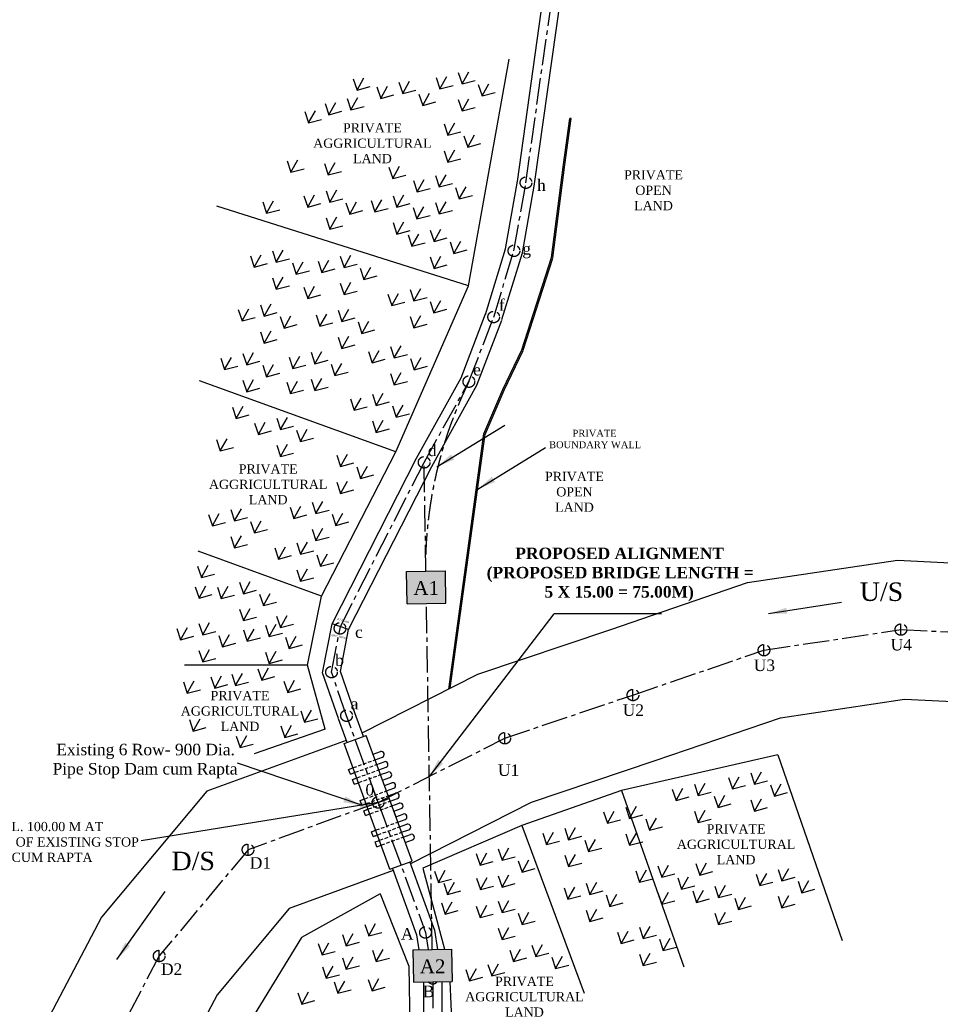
# Model space of a CAD drawing. Header units: millimetres. Extents: x 8801650 to 44133153, y -2891360 to -1762630.
# Tile 12 of 17: x 10541144 to 10740601, y -2361208 to -2147813. Entities that reach past the tile are written whole.
import ezdxf

# ---------------------------------------------------------------- set-up
doc = ezdxf.new("R2010")
doc.units = ezdxf.units.MM
doc.linetypes.add('CENTER2', pattern=[28.575, 19.05, -3.175, 3.175, -3.175])
doc.linetypes.add('DASHED2', pattern=[0.375, 0.25, -0.125])
doc.styles.get("Standard").update_dxf_attribs({"font": 'times.ttf', "height": 5000})
doc.dimstyles.new('ISO-25', dxfattribs={"dimtxt": 1, "dimasz": 2.5, "dimexe": 1.25, "dimexo": 0.625, "dimgap": 10.88, "dimtad": 1, "dimtxsty": 'Standard', "dimcen": 2.5, "dimclrt": 256, "dimadec": 0, "dimazin": 0, "dimtfac": 1, "dimtmove": 0, "dimatfit": 3, "dimfxl": 0, "dimarcsym": 0})

msp = doc.modelspace()

# ---------------------------------------------------------------- hatches: boundary and pattern name
h = msp.add_hatch(color=256)
h.dxf.hatch_style = 1
h.paths.add_polyline_path([(10624964, -2267399), (10625080, -2274398), (10633479, -2274259), (10633363, -2267260)])
h.paths.add_polyline_path([(10626021, -2274176), (10632934, -2274176), (10632934, -2267771), (10626021, -2267771)], flags=24)
h = msp.add_hatch(color=256)
h.dxf.hatch_style = 1
h.paths.add_polyline_path([(10634722, -2349249), (10626323, -2349388), (10626439, -2356387), (10634838, -2356248)])
h.paths.add_polyline_path([(10627223, -2356176), (10634137, -2356176), (10634137, -2349771), (10627223, -2349771)], flags=24)

# ---------------------------------------------------------------- linework, layer by layer
at = {"ltscale": 300}
for p, q in [((10648978, -2182875), (10663591, -2078897)), ((10652691, -2183397), (10667304, -2079419)), ((10646403, -2197470), (10648988, -2182811)), ((10650056, -2198347), (10652681, -2183462)), ((10642051, -2211705), (10646403, -2197470)), ((10645637, -2212801), (10650056, -2198347)), ((10636765, -2225462), (10642094, -2211581)), ((10640172, -2227051), (10645595, -2212925)), ((10627117, -2242868), (10636765, -2225462)), ((10630428, -2244629), (10640172, -2227051)), ((10608822, -2278773), (10627117, -2242868)), ((10612403, -2280006), (10630428, -2244629)), ((10606768, -2289341), (10608822, -2278773)), ((10610641, -2289070), (10612403, -2280006)), ((10610187, -2299271), (10606768, -2289341)), ((10613733, -2298050), (10610641, -2289070)), ((10615603, -2303188), (10613722, -2298019)), ((10612079, -2304470), (10610198, -2299302)), ((10626156, -2330208), (10616238, -2302957)), ((10621364, -2331952), (10611445, -2304701)), ((10612788, -2311316), (10612412, -2310282)), ((10613592, -2313524), (10613216, -2312490)), ((10615251, -2318081), (10614875, -2317048)), ((10616055, -2320290), (10615679, -2319256)), ((10617714, -2324847), (10617337, -2323813)), ((10618517, -2327055), (10618141, -2326022))]:
    msp.add_line(p, q, dxfattribs=at)
at = {"color": 1, "linetype": 'CENTER2', "ltscale": 300}
for p, q in [((10650834, -2183136), (10665448, -2079158)), ((10648230, -2197908), (10650834, -2183136)), ((10643844, -2212253), (10648230, -2197908)), ((10638469, -2226256), (10643844, -2212253)), ((10628772, -2243749), (10638469, -2226256)), ((10610613, -2279389), (10628772, -2243749)), ((10629163, -2267330), (10628772, -2243749)), ((10630523, -2349318), (10629279, -2274329)), ((10608705, -2289205), (10610613, -2279389)), ((10611960, -2298661), (10608705, -2289205)), ((10618801, -2317454), (10611960, -2298661)), ((10616404, -2318327), (10621197, -2316582))]:
    msp.add_line(p, q, dxfattribs=at)
for p, q in [((10638390, -2205490), (10647190, -2156390)), ((10636163, -2159283), (10636986, -2161750)), ((10636986, -2161750), (10638474, -2159101)), ((10613406, -2160609), (10614229, -2163076)), ((10614229, -2163076), (10615717, -2160427)), ((10623323, -2161343), (10624146, -2163810)), ((10624146, -2163810), (10625634, -2161161)), ((10631373, -2160333), (10632196, -2162800)), ((10632196, -2162800), (10633684, -2160151)), ((10636986, -2161750), (10639830, -2160997)), ((10641306, -2164330), (10642794, -2161681)), ((10614229, -2163076), (10617073, -2162323)), ((10618533, -2162393), (10619356, -2164860)), ((10619356, -2164860), (10620844, -2162211)), ((10624146, -2163810), (10626990, -2163057)), ((10628466, -2166390), (10629954, -2163741)), ((10632196, -2162800), (10635040, -2162047)), ((10640483, -2161863), (10641306, -2164330)), ((10641306, -2164330), (10644150, -2163577)), ((10607303, -2165943), (10608126, -2168410)), ((10608126, -2168410), (10609614, -2165761)), ((10612093, -2164893), (10612916, -2167360)), ((10612916, -2167360), (10614404, -2164711)), ((10619356, -2164860), (10622200, -2164107)), ((10627643, -2163923), (10628466, -2166390)), ((10628466, -2166390), (10631310, -2165637)), ((10636163, -2165123), (10636986, -2167590)), ((10636986, -2167590), (10638474, -2164941)), ((10602896, -2167729), (10603719, -2170196)), ((10603719, -2170196), (10605207, -2167547)), ((10608126, -2168410), (10610970, -2167657)), ((10612916, -2167360), (10615760, -2166607)), ((10636986, -2167590), (10639830, -2166837)), ((10603719, -2170196), (10606563, -2169443)), ((10633896, -2172850), (10635384, -2170201)), ((10633073, -2170383), (10633896, -2172850)), ((10633896, -2172850), (10636740, -2172097)), ((10637393, -2172963), (10638216, -2175430)), ((10638216, -2175430), (10639704, -2172781)), ((10633073, -2176223), (10633896, -2178690)), ((10633896, -2178690), (10635384, -2176041)), ((10638216, -2175430), (10641060, -2174677)), ((10599076, -2178399), (10599899, -2180866)), ((10599899, -2180866), (10601387, -2178217)), ((10633896, -2178690), (10636740, -2177937)), ((10599899, -2180866), (10602743, -2180113)), ((10607163, -2178973), (10607986, -2181440)), ((10607986, -2181440), (10609474, -2178791)), ((10607986, -2181440), (10610830, -2180687)), ((10621153, -2179773), (10621976, -2182240)), ((10621976, -2182240), (10623464, -2179591)), ((10621976, -2182240), (10624820, -2181487)), ((10626443, -2182653), (10627266, -2185120)), ((10627266, -2185120), (10628754, -2182471)), ((10631233, -2181603), (10632056, -2184070)), ((10632056, -2184070), (10633544, -2181421)), ((10607513, -2184903), (10608336, -2187370)), ((10608336, -2187370), (10609824, -2184721)), ((10627266, -2185120), (10630110, -2184367)), ((10632056, -2184070), (10634900, -2183317)), ((10635553, -2184183), (10636376, -2186650)), ((10636376, -2186650), (10637864, -2184001)), ((10593816, -2187289), (10594639, -2189756)), ((10594639, -2189756), (10596127, -2187107)), ((10602723, -2185953), (10603546, -2188420)), ((10603546, -2188420), (10605034, -2185771)), ((10608336, -2187370), (10611180, -2186617)), ((10617273, -2187003), (10618096, -2189470)), ((10618096, -2189470), (10619584, -2186821)), ((10622063, -2185953), (10622886, -2188420)), ((10622886, -2188420), (10624374, -2185771)), ((10632056, -2189910), (10633544, -2187261)), ((10636376, -2186650), (10639220, -2185897)), ((10638390, -2205490), (10583850, -2188220)), ((10594639, -2189756), (10597483, -2189003)), ((10603546, -2188420), (10606390, -2187667)), ((10611833, -2187483), (10612656, -2189950)), ((10612656, -2189950), (10614144, -2187301)), ((10612656, -2189950), (10615500, -2189197)), ((10618096, -2189470), (10620940, -2188717)), ((10622886, -2188420), (10625730, -2187667)), ((10626383, -2188533), (10627206, -2191000)), ((10627206, -2191000), (10628694, -2188351)), ((10631233, -2187443), (10632056, -2189910)), ((10632056, -2189910), (10634900, -2189157)), ((10607513, -2190743), (10608336, -2193210)), ((10608336, -2193210), (10609824, -2190561)), ((10627206, -2191000), (10630050, -2190247)), ((10608336, -2193210), (10611180, -2192457)), ((10622063, -2191793), (10622886, -2194260)), ((10622886, -2194260), (10624374, -2191611)), ((10622886, -2194260), (10625730, -2193507)), ((10630093, -2193403), (10630916, -2195870)), ((10630916, -2195870), (10632404, -2193221)), ((10625303, -2194453), (10626126, -2196920)), ((10626126, -2196920), (10627614, -2194271)), ((10630916, -2195870), (10633760, -2195117)), ((10635236, -2198450), (10636724, -2195801)), ((10595923, -2197923), (10596746, -2200390)), ((10596746, -2200390), (10598234, -2197741)), ((10626126, -2196920), (10628970, -2196167)), ((10634413, -2195983), (10635236, -2198450)), ((10635236, -2198450), (10638080, -2197697)), ((10591133, -2198973), (10591956, -2201440)), ((10591956, -2201440), (10593444, -2198791)), ((10596746, -2200390), (10599590, -2199637)), ((10606626, -2202580), (10608114, -2199931)), ((10610593, -2199063), (10611416, -2201530)), ((10611416, -2201530), (10612904, -2198881)), ((10630093, -2199243), (10630916, -2201710)), ((10630916, -2201710), (10632404, -2199061)), ((10591956, -2201440), (10594800, -2200687)), ((10600243, -2200503), (10601066, -2202970)), ((10601066, -2202970), (10602554, -2200321)), ((10601066, -2202970), (10603910, -2202217)), ((10605803, -2200113), (10606626, -2202580)), ((10606626, -2202580), (10609470, -2201827)), ((10611416, -2201530), (10614260, -2200777)), ((10614913, -2201643), (10615736, -2204110)), ((10615736, -2204110), (10617224, -2201461)), ((10630916, -2201710), (10633760, -2200957)), ((10595923, -2203763), (10596746, -2206230)), ((10596746, -2206230), (10598234, -2203581)), ((10615736, -2204110), (10618580, -2203357)), ((10596746, -2206230), (10599590, -2205477)), ((10602736, -2205749), (10603559, -2208216)), ((10603559, -2208216), (10605047, -2205567)), ((10610593, -2204903), (10611416, -2207370)), ((10611416, -2207370), (10612904, -2204721)), ((10622670, -2241450), (10638390, -2205490)), ((10625723, -2206273), (10626546, -2208740)), ((10626546, -2208740), (10628034, -2206091)), ((10603559, -2208216), (10606403, -2207463)), ((10611416, -2207370), (10614260, -2206617)), ((10620933, -2207323), (10621756, -2209790)), ((10621756, -2209790), (10623244, -2207141)), ((10626546, -2208740), (10629390, -2207987)), ((10588493, -2210643), (10589316, -2213110)), ((10589316, -2213110), (10590804, -2210461)), ((10593283, -2209593), (10594106, -2212060)), ((10594106, -2212060), (10595594, -2209411)), ((10610133, -2210743), (10610956, -2213210)), ((10610956, -2213210), (10612444, -2210561)), ((10621756, -2209790), (10624600, -2209037)), ((10630043, -2208853), (10630866, -2211320)), ((10630866, -2211320), (10632354, -2208671)), ((10630866, -2211320), (10633710, -2210567)), ((10589316, -2213110), (10592160, -2212357)), ((10594106, -2212060), (10596950, -2211307)), ((10597603, -2212173), (10598426, -2214640)), ((10598426, -2214640), (10599914, -2211991)), ((10605343, -2211793), (10606166, -2214260)), ((10606166, -2214260), (10607654, -2211611)), ((10610956, -2213210), (10613800, -2212457)), ((10625723, -2212113), (10626546, -2214580)), ((10626546, -2214580), (10628034, -2211931)), ((10598426, -2214640), (10601270, -2213887)), ((10606166, -2214260), (10609010, -2213507)), ((10614453, -2213323), (10615276, -2215790)), ((10615276, -2215790), (10616764, -2213141)), ((10615276, -2215790), (10618120, -2215037)), ((10626546, -2214580), (10629390, -2213827)), ((10593283, -2215433), (10594106, -2217900)), ((10594106, -2217900), (10595594, -2215251)), ((10594106, -2217900), (10596950, -2217147)), ((10610133, -2216583), (10610956, -2219050)), ((10610956, -2219050), (10612444, -2216401)), ((10610956, -2219050), (10613800, -2218297)), ((10621483, -2218643), (10622306, -2221110)), ((10622306, -2221110), (10623794, -2218461)), ((10584713, -2221183), (10585536, -2223650)), ((10585536, -2223650), (10587024, -2221001)), ((10589503, -2220133), (10590326, -2222600)), ((10590326, -2222600), (10591814, -2219951)), ((10599503, -2220953), (10600326, -2223420)), ((10600326, -2223420), (10601814, -2220771)), ((10604293, -2219903), (10605116, -2222370)), ((10605116, -2222370), (10606604, -2219721)), ((10616693, -2219693), (10617516, -2222160)), ((10617516, -2222160), (10619004, -2219511)), ((10617516, -2222160), (10620360, -2221407)), ((10622306, -2221110), (10625150, -2220357)), ((10625803, -2221223), (10626626, -2223690)), ((10626626, -2223690), (10628114, -2221041)), ((10585536, -2223650), (10588380, -2222897)), ((10590326, -2222600), (10593170, -2221847)), ((10593823, -2222713), (10594646, -2225180)), ((10594646, -2225180), (10596134, -2222531)), ((10600326, -2223420), (10603170, -2222667)), ((10605116, -2222370), (10607960, -2221617)), ((10608613, -2222483), (10609436, -2224950)), ((10609436, -2224950), (10610924, -2222301)), ((10626626, -2223690), (10629470, -2222937)), ((10594646, -2225180), (10597490, -2224427)), ((10605116, -2228210), (10606604, -2225561)), ((10609436, -2224950), (10612280, -2224197)), ((10621483, -2224483), (10622306, -2226950)), ((10622306, -2226950), (10623794, -2224301)), ((10622670, -2241450), (10580080, -2226060)), ((10589503, -2225973), (10590326, -2228440)), ((10590326, -2228440), (10591814, -2225791)), ((10590326, -2228440), (10593170, -2227687)), ((10598986, -2226369), (10599809, -2228836)), ((10599809, -2228836), (10601297, -2226187)), ((10604293, -2225743), (10605116, -2228210)), ((10605116, -2228210), (10607960, -2227457)), ((10622306, -2226950), (10625150, -2226197)), ((10599809, -2228836), (10602653, -2228083)), ((10613616, -2232460), (10615104, -2229811)), ((10617583, -2228943), (10618406, -2231410)), ((10618406, -2231410), (10619894, -2228761)), ((10587226, -2231769), (10588049, -2234236)), ((10588049, -2234236), (10589537, -2231587)), ((10612793, -2229993), (10613616, -2232460)), ((10613616, -2232460), (10616460, -2231707)), ((10618406, -2231410), (10621250, -2230657)), ((10621903, -2231523), (10622726, -2233990)), ((10622726, -2233990), (10624214, -2231341)), ((10588049, -2234236), (10590893, -2233483)), ((10596823, -2234183), (10597646, -2236650)), ((10597646, -2236650), (10599134, -2234001)), ((10622726, -2233990), (10625570, -2233237)), ((10592033, -2235233), (10592856, -2237700)), ((10592856, -2237700), (10594344, -2235051)), ((10597646, -2236650), (10600490, -2235897)), ((10617583, -2234783), (10618406, -2237250)), ((10618406, -2237250), (10619894, -2234601)), ((10592856, -2237700), (10595700, -2236947)), ((10601143, -2236763), (10601966, -2239230)), ((10601966, -2239230), (10603454, -2236581)), ((10601966, -2239230), (10604810, -2238477)), ((10618406, -2237250), (10621250, -2236497)), ((10583786, -2238809), (10584609, -2241276)), ((10584609, -2241276), (10586097, -2238627)), ((10584609, -2241276), (10587453, -2240523)), ((10596823, -2240023), (10597646, -2242490)), ((10597646, -2242490), (10599134, -2239841)), ((10597646, -2242490), (10600490, -2241737)), ((10606530, -2272750), (10622670, -2241450)), ((10609855, -2242171), (10610678, -2244638)), ((10610678, -2244638), (10612166, -2241989)), ((10610678, -2244638), (10613521, -2243885)), ((10614175, -2244751), (10614998, -2247218)), ((10614998, -2247218), (10616486, -2244569)), ((10614998, -2247218), (10617841, -2246465)), ((10609855, -2248011), (10610678, -2250478)), ((10610678, -2250478), (10612166, -2247829)), ((10610678, -2250478), (10613521, -2249725)), ((10599713, -2253433), (10600536, -2255900)), ((10600536, -2255900), (10602024, -2253251)), ((10604503, -2252383), (10605326, -2254850)), ((10605326, -2254850), (10606814, -2252201)), ((10582063, -2255043), (10582886, -2257510)), ((10582886, -2257510), (10584374, -2254861)), ((10586853, -2253993), (10587676, -2256460)), ((10587676, -2256460), (10589164, -2253811)), ((10600536, -2255900), (10603380, -2255147)), ((10605326, -2254850), (10608170, -2254097)), ((10608823, -2254963), (10609646, -2257430)), ((10609646, -2257430), (10611134, -2254781)), ((10582886, -2257510), (10585730, -2256757)), ((10587676, -2256460), (10590520, -2255707)), ((10591173, -2256573), (10591996, -2259040)), ((10591996, -2259040), (10593484, -2256391)), ((10609646, -2257430), (10612490, -2256677)), ((10586853, -2259833), (10587676, -2262300)), ((10587676, -2262300), (10589164, -2259651)), ((10591996, -2259040), (10594840, -2258287)), ((10604503, -2258223), (10605326, -2260690)), ((10605326, -2260690), (10606814, -2258041)), ((10587676, -2262300), (10590520, -2261547)), ((10601183, -2261203), (10602006, -2263670)), ((10602006, -2263670), (10603494, -2261021)), ((10605326, -2260690), (10608170, -2259937)), ((10606530, -2272750), (10579840, -2263010)), ((10596393, -2262253), (10597216, -2264720)), ((10597216, -2264720), (10598704, -2262071)), ((10597216, -2264720), (10600060, -2263967)), ((10602006, -2263670), (10604850, -2262917)), ((10605503, -2263783), (10606326, -2266250)), ((10606326, -2266250), (10607814, -2263601)), ((10579673, -2266249), (10580497, -2268716)), ((10580497, -2268716), (10581985, -2266067)), ((10606326, -2266250), (10609170, -2265497)), ((10580497, -2268716), (10583340, -2267963)), ((10601183, -2267043), (10602006, -2269510)), ((10602006, -2269510), (10603494, -2266861)), ((10624964, -2267399), (10633363, -2267260)), ((10625080, -2274398), (10624964, -2267399)), ((10633479, -2274259), (10633363, -2267260)), ((10580009, -2273166), (10581497, -2270517)), ((10588793, -2269743), (10589616, -2272210)), ((10589616, -2272210), (10591104, -2269561)), ((10602006, -2269510), (10604850, -2268757)), ((10579186, -2270699), (10580009, -2273166)), ((10580009, -2273166), (10582853, -2272413)), ((10584003, -2270793), (10584826, -2273260)), ((10584826, -2273260), (10586314, -2270611)), ((10584826, -2273260), (10587670, -2272507)), ((10589616, -2272210), (10592460, -2271457)), ((10593113, -2272323), (10593936, -2274790)), ((10593936, -2274790), (10595424, -2272141)), ((10593936, -2274790), (10596780, -2274037)), ((10603500, -2287740), (10606530, -2272750)), ((10625080, -2274398), (10633479, -2274259)), ((10588793, -2275583), (10589616, -2278050)), ((10589616, -2278050), (10591104, -2275401)), ((10597613, -2279567), (10599101, -2276918)), ((10680228, -2276600), (10656968, -2276600)), ((10579963, -2278673), (10580786, -2281140)), ((10580786, -2281140), (10582274, -2278491)), ((10589616, -2278050), (10592460, -2277297)), ((10594403, -2279023), (10595226, -2281490)), ((10595226, -2281490), (10596714, -2278841)), ((10596790, -2277100), (10597613, -2279567)), ((10597613, -2279567), (10600457, -2278814)), ((10612403, -2280006), (10608822, -2278773)), ((10575173, -2279723), (10575996, -2282190)), ((10575996, -2282190), (10577484, -2279541)), ((10580786, -2281140), (10583630, -2280387)), ((10585106, -2283720), (10586594, -2281071)), ((10589613, -2280073), (10590436, -2282540)), ((10590436, -2282540), (10591924, -2279891)), ((10595226, -2281490), (10598070, -2280737)), ((10575996, -2282190), (10578840, -2281437)), ((10584283, -2281253), (10585106, -2283720)), ((10585106, -2283720), (10587950, -2282967)), ((10590436, -2282540), (10593280, -2281787)), ((10598723, -2281603), (10599546, -2284070)), ((10599546, -2284070), (10601034, -2281421)), ((10599546, -2284070), (10602390, -2283317)), ((10579963, -2284513), (10580786, -2286980)), ((10580786, -2286980), (10582274, -2284331)), ((10594403, -2284863), (10595226, -2287330)), ((10595226, -2287330), (10596714, -2284681)), ((10580786, -2286980), (10583630, -2286227)), ((10595226, -2287330), (10598070, -2286577)), ((10603500, -2287740), (10576840, -2287740)), ((10587073, -2289663), (10587896, -2292130)), ((10587896, -2292130), (10589384, -2289481)), ((10592746, -2288468), (10593569, -2290936)), ((10593569, -2290936), (10595057, -2288286)), ((10607330, -2301610), (10603500, -2287740)), ((10576616, -2291319), (10577439, -2293786)), ((10577439, -2293786), (10578927, -2291137)), ((10582566, -2290209), (10583389, -2292676)), ((10583389, -2292676), (10584877, -2290027)), ((10587896, -2292130), (10590740, -2291377)), ((10593569, -2290936), (10596413, -2290182)), ((10598396, -2291149), (10599219, -2293616)), ((10599219, -2293616), (10600707, -2290967)), ((10577439, -2293786), (10580283, -2293033)), ((10583389, -2292676), (10586233, -2291923)), ((10599219, -2293616), (10602063, -2292863)), ((10602053, -2297623), (10602876, -2300090)), ((10602876, -2300090), (10604364, -2297441)), ((10577903, -2299513), (10578726, -2301980)), ((10578726, -2301980), (10580214, -2299331)), ((10602876, -2300090), (10605720, -2299337)), ((10578726, -2301980), (10581570, -2301227)), ((10607330, -2301610), (10591940, -2306900)), ((10597733, -2300883), (10598556, -2303350)), ((10598556, -2303350), (10600044, -2300701)), ((10588066, -2303119), (10588889, -2305586)), ((10588889, -2305586), (10590377, -2302937)), ((10598556, -2303350), (10601400, -2302597)), ((10611445, -2304701), (10616238, -2302957)), ((10588889, -2305586), (10591733, -2304833)), ((10617717, -2307021), (10619291, -2306448)), ((10618144, -2308196), (10619718, -2307623)), ((10618521, -2309229), (10620095, -2308656)), ((10705400, -2307120), (10671550, -2314850)), ((10705400, -2307120), (10719320, -2347400)), ((10612412, -2310282), (10613352, -2309940)), ((10612788, -2311316), (10613728, -2310974)), ((10618948, -2310404), (10620522, -2309831)), ((10619324, -2311437), (10620898, -2310865)), ((10699523, -2311026), (10700346, -2313493)), ((10700346, -2313493), (10701834, -2310844)), ((10613216, -2312490), (10614156, -2312148)), ((10613592, -2313524), (10614532, -2313182)), ((10619752, -2312612), (10621326, -2312039)), ((10620179, -2313787), (10619752, -2312612)), ((10694733, -2312076), (10695556, -2314543)), ((10695556, -2314543), (10697044, -2311894)), ((10700346, -2313493), (10703190, -2312740)), ((10620179, -2313787), (10621753, -2313214)), ((10620607, -2314961), (10622181, -2314388)), ((10671550, -2314850), (10649910, -2322490)), ((10671550, -2314850), (10685030, -2353110)), ((10682523, -2314546), (10683346, -2317013)), ((10683346, -2317013), (10684834, -2314364)), ((10687313, -2313496), (10688136, -2315963)), ((10688136, -2315963), (10689624, -2313314)), ((10688136, -2315963), (10690980, -2315210)), ((10695556, -2314543), (10698400, -2313790)), ((10703843, -2313606), (10704666, -2316073)), ((10704666, -2316073), (10706154, -2313424)), ((10704666, -2316073), (10707510, -2315320)), ((10614875, -2317048), (10615815, -2316706)), ((10620983, -2315995), (10622557, -2315422)), ((10621411, -2317170), (10622985, -2316597)), ((10683346, -2317013), (10686190, -2316260)), ((10691633, -2316076), (10692456, -2318543)), ((10692456, -2318543), (10693944, -2315894)), ((10699523, -2316866), (10700346, -2319333)), ((10700346, -2319333), (10701834, -2316684)), ((10615251, -2318081), (10616191, -2317739)), ((10615679, -2319256), (10616618, -2318914)), ((10621787, -2318203), (10623361, -2317630)), ((10622214, -2319378), (10623788, -2318805)), ((10622214, -2319378), (10622642, -2320553)), ((10667663, -2319496), (10668486, -2321963)), ((10668486, -2321963), (10669974, -2319314)), ((10672453, -2318446), (10673276, -2320913)), ((10673276, -2320913), (10674764, -2318264)), ((10687313, -2319336), (10688136, -2321803)), ((10688136, -2321803), (10689624, -2319154)), ((10692456, -2318543), (10695300, -2317790)), ((10700346, -2319333), (10703190, -2318580)), ((10616055, -2320290), (10616994, -2319948)), ((10622642, -2320553), (10624216, -2319980)), ((10623069, -2321727), (10624643, -2321154)), ((10668486, -2321963), (10671330, -2321210)), ((10673276, -2320913), (10676120, -2320160)), ((10676773, -2321026), (10677596, -2323493)), ((10677596, -2323493), (10679084, -2320844)), ((10688136, -2321803), (10690980, -2321050)), ((10617337, -2323813), (10618277, -2323471)), ((10623446, -2322761), (10625020, -2322188)), ((10623873, -2323935), (10625447, -2323363)), ((10649910, -2322490), (10628520, -2331720)), ((10649910, -2322490), (10663430, -2358820)), ((10659253, -2323066), (10660076, -2325533)), ((10660076, -2325533), (10661564, -2322884)), ((10677596, -2323493), (10680440, -2322740)), ((10617714, -2324847), (10618653, -2324505)), ((10618141, -2326022), (10619081, -2325680)), ((10624249, -2324969), (10625823, -2324396)), ((10624677, -2326144), (10626251, -2325571)), ((10654463, -2324116), (10655286, -2326583)), ((10655286, -2326583), (10656774, -2323934)), ((10655286, -2326583), (10658130, -2325830)), ((10660076, -2325533), (10662920, -2324780)), ((10663573, -2325646), (10664396, -2328113)), ((10664396, -2328113), (10665884, -2325464)), ((10672453, -2324286), (10673276, -2326753)), ((10673276, -2326753), (10674764, -2324104)), ((10673276, -2326753), (10676120, -2326000)), ((10618517, -2327055), (10619457, -2326713)), ((10644843, -2327506), (10645666, -2329973)), ((10645666, -2329973), (10647154, -2327324)), ((10664396, -2328113), (10667240, -2327360)), ((10621364, -2331952), (10626156, -2330208)), ((10640053, -2328556), (10640876, -2331023)), ((10640876, -2331023), (10642364, -2328374)), ((10640876, -2331023), (10643720, -2330270)), ((10645666, -2329973), (10648510, -2329220)), ((10649163, -2330086), (10649986, -2332553)), ((10649986, -2332553), (10651474, -2329904)), ((10659253, -2328906), (10660076, -2331373)), ((10660076, -2331373), (10661564, -2328724)), ((10628520, -2331720), (10633171, -2349274)), ((10631033, -2332346), (10631856, -2334813)), ((10631856, -2334813), (10633344, -2332164)), ((10649986, -2332553), (10652830, -2331800)), ((10660076, -2331373), (10662920, -2330620)), ((10674623, -2332266), (10675446, -2334733)), ((10675446, -2334733), (10676934, -2332084)), ((10679413, -2331216), (10680236, -2333683)), ((10680236, -2333683), (10681724, -2331034)), ((10687643, -2330716), (10688466, -2333183)), ((10688466, -2333183), (10689954, -2330534)), ((10705463, -2331966), (10706286, -2334433)), ((10706286, -2334433), (10707774, -2331784)), ((10631856, -2334813), (10634700, -2334060)), ((10640143, -2333876), (10640966, -2336343)), ((10640966, -2336343), (10642454, -2333694)), ((10644843, -2333346), (10645666, -2335813)), ((10645666, -2335813), (10647154, -2333164)), ((10675446, -2334733), (10678290, -2333980)), ((10680236, -2333683), (10683080, -2332930)), ((10683733, -2333796), (10684556, -2336263)), ((10684556, -2336263), (10686044, -2333614)), ((10688466, -2333183), (10691310, -2332430)), ((10700673, -2333016), (10701496, -2335483)), ((10701496, -2335483), (10702984, -2332834)), ((10706286, -2334433), (10709130, -2333680)), ((10710606, -2337013), (10712094, -2334364)), ((10633033, -2334936), (10633856, -2337403)), ((10633856, -2337403), (10635344, -2334754)), ((10633856, -2337403), (10636700, -2336650)), ((10640966, -2336343), (10643810, -2335590)), ((10645666, -2335813), (10648510, -2335060)), ((10659083, -2335986), (10659906, -2338453)), ((10659906, -2338453), (10661394, -2335804)), ((10663873, -2334936), (10664696, -2337403)), ((10664696, -2337403), (10666184, -2334754)), ((10664696, -2337403), (10667540, -2336650)), ((10684556, -2336263), (10687400, -2335510)), ((10686954, -2336650), (10687778, -2339117)), ((10687778, -2339117), (10689266, -2336468)), ((10691744, -2335600), (10692568, -2338067)), ((10692568, -2338067), (10694056, -2335418)), ((10701496, -2335483), (10704340, -2334730)), ((10709783, -2334546), (10710606, -2337013)), ((10710606, -2337013), (10713450, -2336260)), ((10619230, -2337240), (10602210, -2346750)), ((10619230, -2337240), (10625450, -2352960)), ((10645666, -2341343), (10647154, -2338694)), ((10659906, -2338453), (10662750, -2337700)), ((10668193, -2337516), (10669016, -2339983)), ((10669016, -2339983), (10670504, -2337334)), ((10679413, -2337056), (10680236, -2339523)), ((10680236, -2339523), (10681724, -2336874)), ((10680236, -2339523), (10683080, -2338770)), ((10687778, -2339117), (10690621, -2338364)), ((10692568, -2338067), (10695411, -2337314)), ((10696064, -2338180), (10696888, -2340647)), ((10696888, -2340647), (10698376, -2337998)), ((10705463, -2337806), (10706286, -2340273)), ((10706286, -2340273), (10707774, -2337624)), ((10632503, -2339196), (10633326, -2341663)), ((10633326, -2341663), (10634814, -2339014)), ((10633326, -2341663), (10636170, -2340910)), ((10640053, -2339926), (10640876, -2342393)), ((10640876, -2342393), (10642364, -2339744)), ((10644843, -2338876), (10645666, -2341343)), ((10645666, -2341343), (10648510, -2340590)), ((10663873, -2340776), (10664696, -2343243)), ((10664696, -2343243), (10666184, -2340594)), ((10669016, -2339983), (10671860, -2339230)), ((10696888, -2340647), (10699731, -2339894)), ((10706286, -2340273), (10709130, -2339520)), ((10640876, -2342393), (10643720, -2341640)), ((10649163, -2341456), (10649986, -2343923)), ((10649986, -2343923), (10651474, -2341274)), ((10664696, -2343243), (10667540, -2342490)), ((10691744, -2341440), (10692568, -2343907)), ((10692568, -2343907), (10694056, -2341258)), ((10615940, -2343900), (10616763, -2346367)), ((10616763, -2346367), (10618251, -2343718)), ((10644843, -2344716), (10645666, -2347183)), ((10645666, -2347183), (10647154, -2344534)), ((10649986, -2343923), (10652830, -2343170)), ((10675423, -2344496), (10676246, -2346963)), ((10676246, -2346963), (10677734, -2344314)), ((10692568, -2343907), (10695411, -2343154)), ((10602210, -2346750), (10583160, -2377850)), ((10611070, -2346060), (10611893, -2348527)), ((10611893, -2348527), (10613381, -2345878)), ((10616763, -2346367), (10619607, -2345614)), ((10645666, -2347183), (10648510, -2346430)), ((10670633, -2345546), (10671456, -2348013)), ((10671456, -2348013), (10672944, -2345364)), ((10671456, -2348013), (10674300, -2347260)), ((10676246, -2346963), (10679090, -2346210)), ((10679743, -2347076), (10680566, -2349543)), ((10680566, -2349543), (10682054, -2346894)), ((10605820, -2348050), (10606643, -2350517)), ((10606643, -2350517), (10608131, -2347868)), ((10611893, -2348527), (10614737, -2347774)), ((10618393, -2351957), (10619881, -2349308)), ((10626323, -2349388), (10634722, -2349249)), ((10626323, -2349388), (10626439, -2356387)), ((10634722, -2349249), (10634838, -2356248)), ((10647333, -2349446), (10648156, -2351913)), ((10648156, -2351913), (10649644, -2349264)), ((10652123, -2348396), (10652946, -2350863)), ((10652946, -2350863), (10654434, -2348214)), ((10680566, -2349543), (10683410, -2348790)), ((10606643, -2350517), (10609487, -2349764)), ((10611070, -2351120), (10611893, -2353587)), ((10611893, -2353587), (10613381, -2350938)), ((10617570, -2349490), (10618393, -2351957)), ((10618393, -2351957), (10621237, -2351204)), ((10648156, -2351913), (10651000, -2351160)), ((10652946, -2350863), (10655790, -2350110)), ((10656443, -2350976), (10657266, -2353443)), ((10657266, -2353443), (10658754, -2350794)), ((10675423, -2350336), (10676246, -2352803)), ((10676246, -2352803), (10677734, -2350154)), ((10606730, -2353100), (10607553, -2355567)), ((10607553, -2355567), (10609041, -2352918)), ((10611893, -2353587), (10614737, -2352834)), ((10625450, -2352960), (10625720, -2370930)), ((10637793, -2353646), (10638616, -2356113)), ((10638616, -2356113), (10640104, -2353464)), ((10642583, -2352596), (10643406, -2355063)), ((10643406, -2355063), (10644894, -2352414)), ((10657266, -2353443), (10660110, -2352690)), ((10676246, -2352803), (10679090, -2352050)), ((10607553, -2355567), (10610397, -2354814)), ((10616670, -2355810), (10617493, -2358277)), ((10617493, -2358277), (10618981, -2355628)), ((10638616, -2356113), (10641460, -2355360)), ((10643406, -2355063), (10646250, -2354310)), ((10609260, -2356350), (10610083, -2358817)), ((10610083, -2358817), (10611571, -2356168)), ((10617493, -2358277), (10620337, -2357524)), ((10626439, -2356387), (10634838, -2356248)), ((10634333, -2356256), (10635420, -2381620)), ((10601430, -2358690), (10602253, -2361157)), ((10602253, -2361157), (10603741, -2358508)), ((10610083, -2358817), (10612927, -2358064)), ((10602253, -2361157), (10605097, -2360404))]:
    msp.add_line(p, q)
at = {"color": 4}
for p, q in [((10658960, -2179211), (10660363, -2169219)), ((10659257, -2179253), (10660660, -2169260)), ((10660660, -2169260), (10660363, -2169219)), ((10656367, -2199387), (10658960, -2179211)), ((10656664, -2199425), (10659257, -2179249)), ((10649962, -2219364), (10656367, -2199387)), ((10650247, -2219456), (10656652, -2199479)), ((10645854, -2227987), (10649962, -2219364)), ((10646124, -2228116), (10650233, -2219493)), ((10641721, -2237578), (10645854, -2227987)), ((10641996, -2237697), (10646129, -2228106)), ((10634095, -2292876), (10641721, -2237578)), ((10634421, -2292711), (10642018, -2237619)), ((10732067, -2281239), (10732067, -2278739)), ((10702401, -2285706), (10702401, -2283206)), ((10674019, -2295424), (10674019, -2292924)), ((10646230, -2304790), (10646230, -2302290)), ((10590610, -2328965), (10590610, -2326465)), ((10571374, -2351986), (10571374, -2349486))]:
    msp.add_line(p, q, dxfattribs=at)
at = {"linetype": 'DASHED2', "ltscale": 3000}
for p, q in [((10612412, -2310282), (10618144, -2308196)), ((10612788, -2311316), (10618521, -2309229)), ((10613216, -2312490), (10618948, -2310404)), ((10613592, -2313524), (10619324, -2311437)), ((10614875, -2317048), (10620607, -2314961)), ((10615251, -2318081), (10620983, -2315995)), ((10615679, -2319256), (10621411, -2317170)), ((10616055, -2320290), (10621787, -2318203)), ((10617337, -2323813), (10623069, -2321727)), ((10617714, -2324847), (10623446, -2322761)), ((10618141, -2326022), (10623873, -2323935)), ((10618517, -2327055), (10624249, -2324969))]:
    msp.add_line(p, q, dxfattribs=at)
for points in [[(10615317, -2302402), (10640411, -2289672), (10669194, -2279972), (10698826, -2269825), (10731318, -2264933), (10762881, -2266515), (10789379, -2268200), (10816877, -2256536), (10851347, -2258158), (10883426, -2264396), (10911746, -2276480), (10936672, -2284102), (10964136, -2280919), (10996425, -2278329), (11027692, -2288994), (11054356, -2297800), (11102378, -2301358)], [(10625765, -2330741), (10652049, -2317408), (10678844, -2308377), (10705977, -2299086), (10732815, -2295045), (10761178, -2296468), (10794559, -2298590), (10822297, -2286824), (10847760, -2288023), (10874578, -2293238), (10901444, -2304701), (10933896, -2314624), (10967064, -2310781), (10992626, -2308730), (11018146, -2317435), (11048456, -2327445), (11100161, -2331276)], [(10611908, -2304000), (10581687, -2315000), (10558839, -2342344), (10543817, -2370929), (10531965, -2399649), (10523865, -2422451), (10391488, -2486083), (10370560, -2509902), (10350446, -2525859), (10326078, -2532835), (10298427, -2534395), (10269202, -2533587), (10219388, -2531320)], [(10622052, -2332234), (10599533, -2340430), (10583909, -2359128), (10571019, -2383656), (10559983, -2410399), (10547999, -2444136), (10409992, -2510474), (10391318, -2531729), (10364427, -2553062), (10331113, -2562599), (10298858, -2564418), (10268106, -2563569), (10218024, -2561289)]]:
    msp.add_lwpolyline(points)
at = {"color": 6, "linetype": 'CENTER2', "ltscale": 300}
for points in [[(10618801, -2317454), (10646230, -2303540), (10674019, -2294174), (10702401, -2284456), (10732067, -2279989), (10762029, -2281491), (10791969, -2283395), (10819587, -2271680), (10849554, -2273091), (10879002, -2278817), (10906595, -2290591), (10935284, -2299363), (10965600, -2295850), (10994526, -2293529), (11022919, -2303215), (11051406, -2312622), (11101269, -2316317)], [(10618801, -2317454), (10590610, -2327715), (10571374, -2350736), (10557418, -2377292), (10545974, -2405024), (10535932, -2433293), (10400740, -2498278), (10380939, -2520816), (10357437, -2539461), (10328595, -2547717), (10298643, -2549407), (10268654, -2548578), (10218706, -2546304)]]:
    msp.add_lwpolyline(points, dxfattribs=at)
at = {"color": 1, "linetype": 'CENTER2', "ltscale": 300}
for points in [[(10618801, -2317454), (10629061, -2345645), (10629645, -2349333)], [(10630626, -2356318), (10630626, -2415522), (10634113, -2465400), (10638300, -2545291), (10641895, -2648228)]]:
    msp.add_lwpolyline(points, dxfattribs=at)
at = {"ltscale": 300}
for points in [[(10621881, -2331764), (10627116, -2346148), (10627626, -2349366)], [(10625639, -2330396), (10631007, -2345142), (10631665, -2349299)], [(10628626, -2356334), (10628626, -2415592), (10632117, -2465522), (10636302, -2545378), (10639814, -2645957)], [(10632626, -2356284), (10632626, -2415452), (10636110, -2465278), (10640299, -2545203), (10643837, -2646540)]]:
    msp.add_lwpolyline(points, dxfattribs=at)
at = {"linetype": 'CENTER2', "ltscale": 300}
for centre in [(10650834, -2183136), (10648230, -2197908), (10643844, -2212253), (10638469, -2226256), (10628772, -2243749), (10610545, -2279737), (10732067, -2279989), (10702401, -2284456), (10608705, -2289205), (10674019, -2294174), (10611960, -2298661), (10646230, -2303540), (10618801, -2317454), (10590610, -2327715), (10629061, -2345645), (10571374, -2350736)]:
    msp.add_circle(centre, 1250, dxfattribs=at)
at = {"color": 1, "linetype": 'CENTER2', "ltscale": 300}
msp.add_arc((10721018, -2266791), 91965, 153.84743, 178.10251, dxfattribs=at)
for centre in [(10619505, -2307035), (10620308, -2309244), (10621112, -2311452), (10621967, -2313801), (10622771, -2316009), (10623575, -2318218), (10624430, -2320567), (10625233, -2322775), (10626037, -2324983)]:
    msp.add_arc(centre, 625, 290, 110)
at = {"linetype": 'CENTER2', "ltscale": 300}
msp.add_arc((10630626, -2355522), 1250, 220.46086, 321.43902, dxfattribs=at)

# ---------------------------------------------------------------- texts
for s, insert, char_height, width, attachment_point in [('PRIVATE AGGRICULTURAL LAND', (10617564, -2170246), 2000, 10060.24, 2), ('PRIVATE OPEN LAND', (10678464, -2180439), 2000, 10060.24, 2), ('PRIVATE AGGRICULTURAL LAND', (10594981, -2244179), 2000, 10060.24, 2), ('PRIVATE OPEN LAND', (10661334, -2245799), 2000, 10060.24, 2), ('\\pi7077.6;{\\fTimes New Roman|b1|i0|c0|p18;PROPOSED ALIGNMENT \\P\\pi873.71;(PROPOSED BRIDGE LENGTH = \\P\\pi13396;5 X 15.00 = 75.00M)}', (9293971, -2256598), 2500, 58221.41, 1), ('\\pi7077.6;{\\fTimes New Roman|b1|i0|c0|p18;PROPOSED ALIGNMENT \\P\\pi873.71;(PROPOSED BRIDGE LENGTH = \\P\\pi13396;5 X 15.00 = 75.00M)}', (10641441, -2262228), 2500, 58221.41, 1), ('U/S', (10727863, -2269785), 4000, 10060.24, 2), ('PRIVATE AGGRICULTURAL LAND', (10588877, -2293302), 2000, 10060.24, 2), ('TBM. RL. 100.00 M AT FORMATION OF EXISTING STOP DAM CUM RAPTA', (10544258, -2321679), 2000, 46584.12, 2), ('PRIVATE AGGRICULTURAL LAND', (10696354, -2322189), 2000, 10060.24, 2), ('D/S', (10578743, -2328140), 4000, 10060.24, 2), ('PRIVATE AGGRICULTURAL LAND', (10650504, -2355229), 2000, 10060.24, 2)]:
    msp.add_mtext(s, dxfattribs=dict(insert=insert, char_height=char_height, width=width, attachment_point=attachment_point))
at = {"linetype": 'CENTER2', "ltscale": 300, "width": 10060.24, "attachment_point": 2}
for s, insert, char_height in [('h', (10654180, -2182426), 2500), ('g', (10650975, -2196208), 2500), ('f', (10645589, -2208403), 2500), ('e', (10640214, -2222407), 2500), ('d', (10630518, -2239899), 2500), ('A1', (10629224, -2269468), 3000), ('c', (10614638, -2279278), 2500), ('U4', (10732154, -2282012), 2500), ('b', (10610450, -2285356), 2500), ('U3', (10702488, -2286479), 2500), ('a', (10613706, -2294811), 2500), ('U2', (10674106, -2296198), 2500), ('U1', (10647079, -2309217), 2500), ('0', (10616996, -2313445), 2500), ('D1', (10593297, -2329319), 2500), ('A', (10625117, -2344685), 2500), ('A2', (10630605, -2351468), 3000), ('D2', (10574061, -2352340), 2500), ('B', (10629736, -2357168), 2500)]:
    msp.add_mtext(s, dxfattribs=dict(at, insert=insert, char_height=char_height))
at = {"attachment_point": 1}
for s, width, insert, char_height in [('\\pi6119.1;PRIVATE \\P\\pi1042.7;BOUNDARY WALL', 21502.13, (9288758, -2234378), 1500), ('\\pi6119.1;PRIVATE \\P\\pi1042.7;BOUNDARY WALL', 21502.13, (10654798, -2236678), 1500), ('\\pi3342.8;Existing 6 Row- 900 Dia. \\P\\pi2543.4;Pipe Stop Dam cum Rapta', 44183.77, (9179385, -2304739), 2500), ('\\pi3342.8;Existing 6 Row- 900 Dia. \\P\\pi2543.4;Pipe Stop Dam cum Rapta', 44183.77, (10545725, -2304739), 2500)]:
    msp.add_mtext_dynamic_manual_height_columns(s, width=width, gutter_width=25000, heights=[0], dxfattribs=dict(at, insert=insert, char_height=char_height))
at = {"linetype": 'CENTER2', "ltscale": 300, "char_height": 400, "width": 10060.24, "attachment_point": 2}
for s, insert, rotation in [('BT ROAD', (10611313, -2277869), 343.19841), ('CONC. ROAD', (10610232, -2281300), 347.65926)]:
    msp.add_mtext(s, dxfattribs=dict(at, insert=insert, rotation=rotation))

# ---------------------------------------------------------------- leaders
for points in [[(10631538, -2244688), (10646233, -2235677)], [(10640388, -2249528), (10655083, -2240517)], [(10703360, -2276540), (10719200, -2274040)], [(10629901, -2311823), (10656968, -2276600)], [(10615251, -2318081), (10588330, -2308980)], [(10618801, -2317454), (10567490, -2325748)], [(10562220, -2351470), (10572670, -2336740)]]:
    msp.add_leader(points, dimstyle='ISO-25', override={"dimasz": 4000, "dimgap": 0.625, "dimtad": 0})

doc.saveas('drawing.dxf')
